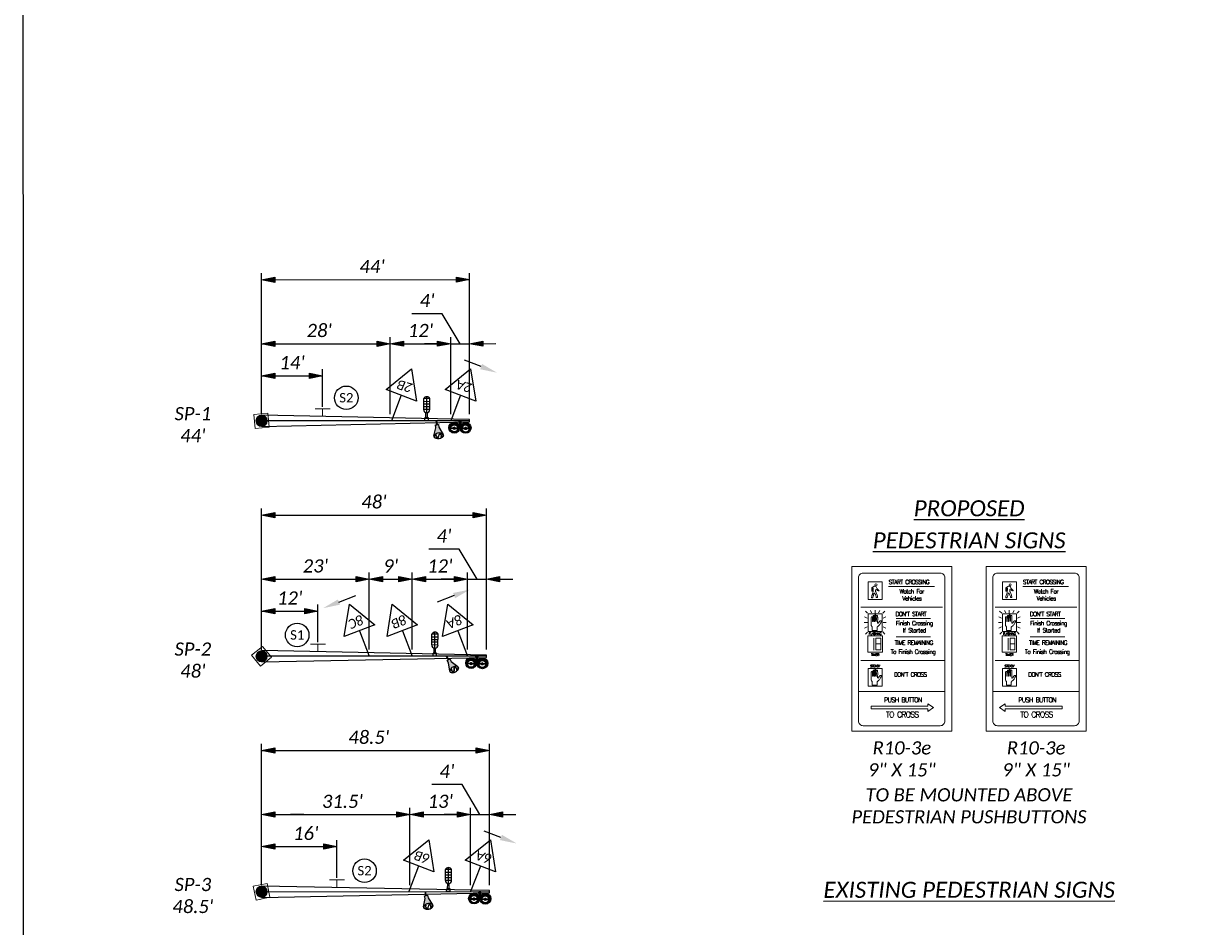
# Model space of a CAD drawing. Header units: feet. Extents: x 2244505 to 2247509, y 596053 to 600122.
# Tile 9 of 16: x 2246968 to 2247216, y 599739 to 599930. Entities that reach past the tile are written whole.
import ezdxf
from ezdxf.enums import TextEntityAlignment as Align

# ---------------------------------------------------------------- set-up
doc = ezdxf.new("R2010")
doc.units = ezdxf.units.FT
doc.header["$MEASUREMENT"] = 0
doc.linetypes.add('OhDOT_USTN1', pattern=[0.055, 0.014, -0.041])
doc.layers.add('SC_Scratch1', color=7, linetype='Continuous', plot=False)
for name, color, linetype in [('SG_P_Foundation', 61, 'Continuous'), ('SG_P_Heads', 2, 'Continuous'), ('SG_P_Mast_Arm', 7, 'Continuous'), ('SG_P_Text', 7, 'Continuous'), ('SG_P_Wiring', 7, 'Continuous'), ('SG_X_Heads', 2, 'Continuous'), ('SG_X_Mast_Arm', 7, 'OhDOT_USTN1'), ('SG_X_Poles', 7, 'Continuous'), ('SH_Data', 7, 'Continuous'), ('SH_Text', 7, 'Continuous'), ('SN_P_Signs', 120, 'Continuous')]:
    doc.layers.add(name, color=color, linetype=linetype)
doc.styles.add('P_Slanted_Normal', font='calibrii.ttf', dxfattribs={"height": 0.14})
doc.styles.add('P_Slanted_Subtitle', font='calibrii.ttf', dxfattribs={"height": 0.17})
doc.styles.add('SIGN', font='SIMPLEX', dxfattribs={"width": 0.8})
doc.styles.add('Slanted-Normal', font='font31.shx', dxfattribs={"height": 0.14})

# ---------------------------------------------------------------- blocks, each defined once
blk = doc.blocks.new('SPOLE')
at = {"layer": 'SG_X_Poles', "color": 7, "linetype": 'Continuous', "lineweight": 0, "flags": 128}
blk.add_lwpolyline([(-0.075, -0.075), (0.075, -0.075), (0.075, 0.075), (-0.075, 0.075), (-0.075, -0.075)], close=True, dxfattribs=at)
at = {"layer": 'SG_X_Poles', "color": 7, "linetype": 'Continuous', "lineweight": 0}
blk.add_circle((0, 0), 0.06, dxfattribs=at)
blk = doc.blocks.new('*U1158', base_point=(2217688.53, 661788.63, 905.24))
at = {"xscale": 20, "yscale": 20, "zscale": 20}
blk.add_blockref('SPOLE', (2217688.53, 661788.63, 905.24), dxfattribs=at)
blk = doc.blocks.new('Dim1')
h = blk.add_hatch(color=4)
h.dxf.hatch_style = 1
h.paths.add_polyline_path([(0, 0), (-1, -0.2), (-1, 0.2)])
at = {"color": 4}
blk.add_lwpolyline([(0, 0), (-1, -0.2), (-1, 0.2), (0, 0)], dxfattribs=at)
blk = doc.blocks.new('CONFIRMLIGHT')
at = {"layer": 'SG_X_Heads', "linetype": 'Continuous'}
for p, q in [((0, 0.025), (0.042, 0.025)), ((0, -0.025), (0, 0.025)), ((0.042, -0.025), (0.042, 0.025)), ((0.042, 0.011), (0.116, 0.011)), ((0.159, -0.044), (0.159, 0.044)), ((0.159, 0.044), (0.314, 0.044)), ((0.197, -0.044), (0.197, 0.044)), ((0.234, -0.044), (0.234, 0.044)), ((0.271, -0.044), (0.271, 0.044)), ((0.314, -0.044), (0.314, 0.044)), ((0, -0.025), (0.042, -0.025)), ((0.042, -0.011), (0.116, -0.011)), ((0.115, 0), (0.341, 0)), ((0.159, -0.044), (0.314, -0.044))]:
    blk.add_line(p, q, dxfattribs=at)
for centre, radius, start, end in [((0.159, 0), 0.0443, 90, 270), ((0.291, 0), 0.0498, 297.0702, 62.9298)]:
    blk.add_arc(centre, radius, start, end, dxfattribs=at)
blk = doc.blocks.new('A$C52E11F21')
at = {"layer": 'SG_X_Heads'}
h = blk.add_hatch(color=256, dxfattribs=at)
h.dxf.hatch_style = 1
h.paths.add_polyline_path([(2.59, 0.13, -0.148077), (1.57, 0.25), (0.37, 0.26), (0.11, 0.36, 0.38471), (0, 0.26), (0, -0.26, 0.46132), (0.12, -0.35), (0.39, -0.25), (1.5, -0.25, -0.160112), (2.59, -0.09)])
h.paths.add_polyline_path([(0.47, 0.05), (2.32, 0.05), (2.32, -0.05), (0.47, -0.05)], flags=16)
h = blk.add_hatch(color=256, dxfattribs=at)
h.dxf.hatch_style = 1
h.paths.add_polyline_path([(4.05, 1.87, 1), (0.52, 1.87, 1)])
h.paths.add_polyline_path([(1.34, 1.85, -1), (3.66, 1.85, -1)], flags=16)
h = blk.add_hatch(color=256, dxfattribs=at)
h.dxf.hatch_style = 1
h.paths.add_polyline_path([(2.83, 1.86), (2.77, 2.02), (2.67, 2.14), (2.6, 2.15), (2.6, 3, 0.043408), (2.4, 3), (2.4, 2.17), (2.33, 2.16), (2.2, 2.02), (2.16, 1.86), (2.2, 1.69), (2.33, 1.56), (2.4, 1.54), (2.4, 0.7, 0.041771), (2.59, 0.7), (2.59, 1.54), (2.67, 1.55), (2.77, 1.69)])
h = blk.add_hatch(color=256, dxfattribs=at)
h.dxf.hatch_style = 1
h.paths.add_polyline_path([(0.52, -1.83, 1), (4.05, -1.83, 1)])
h.paths.add_polyline_path([(3.66, -1.85, -1), (1.34, -1.85, -1)], flags=16)
h = blk.add_hatch(color=256, dxfattribs=at)
h.dxf.hatch_style = 1
h.paths.add_polyline_path([(2.83, -1.84), (2.77, -1.68), (2.67, -1.56), (2.6, -1.55), (2.6, -0.7, 0.043408), (2.4, -0.7), (2.4, -1.53), (2.33, -1.54), (2.2, -1.68), (2.16, -1.84), (2.2, -2.01), (2.33, -2.14), (2.4, -2.16), (2.4, -3, 0.041771), (2.59, -3), (2.59, -2.16), (2.67, -2.15), (2.77, -2.01)])
at = {"layer": 'SG_X_Heads', "flags": 128}
blk.add_lwpolyline([(0.39, -0.25), (0.12, -0.35, -0.46132), (0, -0.26), (0, 0.26, -0.38471), (0.11, 0.36)], format="xyb", dxfattribs=at)
for points in [[(0.11, 0.36), (0.11, 0.36), (0.37, 0.26), (1.57, 0.25)], [(2.4, 3), (2.4, 2.17), (2.33, 2.16), (2.2, 2.02), (2.16, 1.86), (2.2, 1.69), (2.33, 1.56), (2.4, 1.54), (2.4, 0.7)], [(2.67, 1.55), (2.59, 1.54)], [(2.59, 1.54), (2.59, 0.7)], [(2.59, 0.13), (2.59, -0.09)], [(2.6, 3), (2.6, 2.15), (2.67, 2.14), (2.77, 2.02), (2.83, 1.86), (2.77, 1.69), (2.67, 1.55)], [(0.39, -0.25), (1.5, -0.25)], [(2.4, -0.7), (2.4, -1.53), (2.33, -1.54), (2.2, -1.68), (2.16, -1.84), (2.2, -2.01), (2.33, -2.14), (2.4, -2.16), (2.4, -3)], [(2.67, -2.15), (2.59, -2.16)], [(2.59, -2.16), (2.59, -3)], [(2.6, -0.7), (2.6, -1.55), (2.67, -1.56), (2.77, -1.68), (2.83, -1.84), (2.77, -2.01), (2.67, -2.15)]]:
    blk.add_lwpolyline(points, dxfattribs=at)
blk.add_lwpolyline([(0.47, 0.05), (2.32, 0.05), (2.32, -0.05), (0.47, -0.05)], close=True, dxfattribs=at)
at = {"layer": 'SG_X_Heads'}
for centre, radius in [((2.28, 1.87), 1.77), ((2.5, 1.85), 1.16), ((2.28, -1.83), 1.77), ((2.5, -1.85), 1.16)]:
    blk.add_circle(centre, radius, dxfattribs=at)
blk = doc.blocks.new('A$C2BAC44A6')
at = {"layer": 'SG_X_Heads'}
h = blk.add_hatch(color=256, dxfattribs=at)
h.dxf.hatch_style = 1
h.paths.add_polyline_path([(2.31, -1.98, 0.127815), (2.89, -1.94, 0.201337), (3.6, -1.19, 0.195158), (3.64, 1.11, 0.179739), (2.89, 1.94, 0.165642), (2.3, 1.95), (-0.98, 0.62), (-2.19, 0.62), (-2.19, 0.03), (-3.82, 0.03, 1), (-3.77, -0.06), (-2.18, -0.06), (-2.18, -0.66), (-0.98, -0.66)])
h.paths.add_polyline_path([(1.42, -0.03), (1.45, 0.37), (1.61, 1.05), (1.78, 1.35), (1.94, 1.58), (2.33, 1.85, -0.162104), (2.85, 1.84, -0.184087), (3.55, 1.04, -0.192432), (3.5, -1.15, -0.200652), (2.85, -1.84, -0.12413), (2.34, -1.87), (1.94, -1.62), (1.61, -1.07), (1.52, -0.75), (1.45, -0.39)], flags=16)
h.paths.add_polyline_path([(1.42, -0.03), (1.45, -0.39), (1.52, -0.75), (1.61, -1.07), (1.94, -1.62), (2.34, -1.87, 0.12413), (2.85, -1.84, 0.200652), (3.5, -1.15, 0.195317), (3.54, 1.07, 0.178445), (2.85, 1.84, 0.162104), (2.33, 1.85), (1.94, 1.58), (1.78, 1.35), (1.61, 1.05), (1.45, 0.37)], flags=0)
h = blk.add_hatch(color=256, dxfattribs=at)
h.dxf.hatch_style = 1
h.paths.add_polyline_path([(1.87, -0.86), (2.28, -1.12), (2.47, -1.16), (2.72, -1.16), (2.88, -1.13), (2.99, -1.11), (3.05, -1.06), (3.08, -1.03), (3.11, -0.99), (3.18, -0.94), (3.25, -0.76), (3.25, -0.69), (3.28, -0.59), (3.29, -0.48), (3.25, -0.34), (3.21, -0.25), (2.16, 0.32), (2.01, 0.44), (1.98, 0.56), (1.99, 0.64), (2.02, 0.76), (2.13, 0.88), (2.32, 1.01), (2.54, 1.04), (2.7, 1.04), (3.06, 0.97), (3.12, 0.86), (3.2, 0.91), (3.14, 1.02), (3.05, 1.07), (2.71, 1.14), (2.53, 1.13), (2.28, 1.1), (2.07, 0.96), (1.93, 0.81), (1.89, 0.65), (1.89, 0.55), (1.93, 0.39), (2.11, 0.24), (3.13, -0.32), (3.16, -0.38), (3.19, -0.49), (3.19, -0.57), (3.16, -0.67), (3.15, -0.74), (3.1, -0.88), (3.04, -0.92), (2.96, -1.02), (2.86, -1.04), (2.71, -1.06), (2.48, -1.06), (2.31, -1.03), (1.92, -0.78)])
blk.add_line((2.33, 1.85), (2.33, 1.85), dxfattribs=at)
at = {"layer": 'SG_X_Heads', "flags": 128}
blk.add_lwpolyline([(-2.19, 0.62), (-0.98, 0.62), (2.3, 1.95, -0.165642), (2.89, 1.94, -0.179739), (3.64, 1.11, -0.195158), (3.6, -1.19, -0.201337), (2.89, -1.94, -0.127815), (2.31, -1.98), (-0.98, -0.66), (-2.18, -0.66), (-2.18, -0.06), (-3.82, -0.06, -0.639712), (-3.82, 0.03), (-2.19, 0.03), (-2.19, 0.62)], format="xyb", dxfattribs=at)
blk.add_lwpolyline([(2.85, -1.84, 0.200652), (3.5, -1.15, 0.195317), (3.54, 1.07, 0.178445), (2.85, 1.84, 0.162104), (2.33, 1.85), (1.94, 1.58), (1.78, 1.35), (1.61, 1.05), (1.45, 0.37), (1.42, -0.03), (1.45, -0.39), (1.52, -0.75), (1.61, -1.07), (1.94, -1.62), (2.34, -1.87, 0.12413)], format="xyb", close=True, dxfattribs=at)
blk.add_lwpolyline([(1.87, -0.86), (2.28, -1.12), (2.47, -1.16), (2.72, -1.16), (2.88, -1.13), (2.99, -1.11), (3.05, -1.06), (3.08, -1.03), (3.11, -0.99), (3.18, -0.94), (3.25, -0.76), (3.25, -0.69), (3.28, -0.59), (3.29, -0.48), (3.25, -0.34), (3.21, -0.25), (2.16, 0.32), (2.01, 0.44), (1.98, 0.56), (1.99, 0.64), (2.02, 0.76), (2.13, 0.88), (2.32, 1.01), (2.54, 1.04), (2.7, 1.04), (3.01, 0.98), (3.07, 0.95), (3.12, 0.86), (3.2, 0.91), (3.14, 1.02), (3.05, 1.07), (2.71, 1.14), (2.53, 1.13), (2.28, 1.1), (2.07, 0.96), (1.93, 0.81), (1.89, 0.65), (1.89, 0.55), (1.93, 0.39), (2.11, 0.24), (3.13, -0.32), (3.16, -0.38), (3.19, -0.49), (3.19, -0.57), (3.16, -0.67), (3.15, -0.74), (3.1, -0.88), (3.04, -0.92), (3, -0.97), (2.98, -0.99), (2.94, -1.02), (2.86, -1.04), (2.71, -1.06), (2.48, -1.06), (2.31, -1.03), (1.92, -0.78)], close=True, dxfattribs=at)

msp = doc.modelspace()

# ---------------------------------------------------------------- hatches: boundary and pattern name
at = {"layer": 'SG_P_Foundation'}
h = msp.add_hatch(color=256, dxfattribs=at)
h.dxf.hatch_style = 1
h.paths.add_polyline_path([(2247018.665, 599844.837, 1), (2247019.504, 599847.086, 1)])
h = msp.add_hatch(color=256, dxfattribs=at)
h.dxf.hatch_style = 1
h.paths.add_polyline_path([(2247020.284, 599795.971, 1), (2247017.884, 599795.952, 1)])
h = msp.add_hatch(color=256, dxfattribs=at)
h.dxf.hatch_style = 1
h.paths.add_polyline_path([(2247019.504, 599747.086, 1), (2247018.665, 599744.837, 1)])

# ---------------------------------------------------------------- linework, layer by layer
at = {"layer": 'SC_Scratch1'}
for p, q in [((2247063.268, 599845.975), (2247019.084, 599845.962)), ((2247066.847, 599795.976), (2247019.084, 599795.962)), ((2247019.084, 599745.962), (2247067.471, 599745.976))]:
    msp.add_line(p, q, dxfattribs=at)
msp.add_lwpolyline([(2246968.498, 600006.553), (2247508.979, 600006.719), (2247509.183, 599332.175), (2246968.702, 599332.009)], close=True, dxfattribs=at)
at = {"layer": 'SG_P_Heads'}
for p, q in [((2247065.708, 599857.482), (2247062.145, 599858.849)), ((2247048.761, 599851.395), (2247046.688, 599845.97)), ((2247061.341, 599851.399), (2247059.268, 599845.974)), ((2247035.521, 599807.475), (2247039.086, 599808.839)), ((2247059.963, 599808.846), (2247056.398, 599807.481)), ((2247039.894, 599801.393), (2247041.969, 599795.969)), ((2247048.994, 599801.396), (2247051.07, 599795.971)), ((2247060.771, 599801.399), (2247062.847, 599795.975)), ((2247069.912, 599757.483), (2247066.348, 599758.85)), ((2247052.429, 599751.396), (2247050.356, 599745.971)), ((2247065.544, 599751.4), (2247063.471, 599745.975))]:
    msp.add_line(p, q, dxfattribs=at)
for points in [[(2247050.903, 599857), (2247051.997, 599850.159), (2247045.525, 599852.632)], [(2247063.483, 599857.004), (2247064.577, 599850.163), (2247058.105, 599852.636)], [(2247037.749, 599806.997), (2247043.129, 599802.631), (2247036.658, 599800.155)], [(2247046.85, 599806.999), (2247052.229, 599802.634), (2247045.759, 599800.158)], [(2247058.627, 599807.003), (2247064.006, 599802.637), (2247057.536, 599800.161)], [(2247054.571, 599757.001), (2247055.665, 599750.16), (2247049.193, 599752.633)], [(2247067.686, 599757.005), (2247068.78, 599750.164), (2247062.309, 599752.637)]]:
    msp.add_lwpolyline(points, close=True, dxfattribs=at)
for points in [[(2247065.923, 599858.042), (2247065.494, 599856.922), (2247069.07, 599856.193)], [(2247059.748, 599809.406), (2247060.177, 599808.285), (2247063.325, 599810.133)], [(2247035.736, 599806.915), (2247035.307, 599808.035), (2247032.159, 599806.188)], [(2247070.127, 599758.043), (2247069.697, 599756.923), (2247073.273, 599756.194)]]:
    msp.add_solid(points, dxfattribs=at)
at = {"layer": 'SG_P_Mast_Arm'}
for points in [[(2247019.176, 599844.766), (2247063.268, 599845.725), (2247063.268, 599846.225), (2247019.175, 599847.166)], [(2247019.176, 599794.766), (2247066.847, 599795.726), (2247066.847, 599796.226), (2247019.175, 599797.166)], [(2247019.176, 599744.766), (2247067.471, 599745.726), (2247067.471, 599746.226), (2247019.175, 599747.166)]]:
    msp.add_lwpolyline(points, dxfattribs=at)
at = {"layer": 'SG_P_Wiring', "color": 95, "linetype": 'Continuous'}
for p, q in [((2247019.084, 599847.362), (2247019.074, 599877.341)), ((2247021.875, 599875.941), (2247063.259, 599875.954)), ((2247063.268, 599847.38), (2247063.259, 599877.359)), ((2247057.469, 599868.711), (2247051.024, 599868.709)), ((2247061.264, 599862.354), (2247057.469, 599868.711)), ((2247019.084, 599847.362), (2247019.079, 599863.736)), ((2247046.42, 599847.375), (2247046.415, 599863.75)), ((2247046.42, 599847.375), (2247046.415, 599863.75)), ((2247059.268, 599847.379), (2247059.263, 599863.754)), ((2247059.268, 599847.379), (2247059.263, 599863.754)), ((2247063.268, 599847.38), (2247063.263, 599863.755)), ((2247019.053, 599862.341), (2247043.616, 599862.349)), ((2247049.216, 599862.351), (2247056.464, 599862.353)), ((2247056.464, 599862.353), (2247053.664, 599862.352)), ((2247059.264, 599862.354), (2247063.264, 599862.355)), ((2247059.264, 599862.354), (2247063.264, 599862.355)), ((2247066.064, 599862.356), (2247068.864, 599862.357)), ((2247032.061, 599848.918), (2247032.059, 599856.938)), ((2247019.085, 599855.535), (2247032.064, 599855.539)), ((2247019.084, 599797.362), (2247019.074, 599827.341)), ((2247066.846, 599797.376), (2247066.837, 599827.355)), ((2247021.875, 599825.941), (2247064.038, 599825.954)), ((2247061.047, 599818.707), (2247054.602, 599818.705)), ((2247064.842, 599812.35), (2247061.047, 599818.707)), ((2247019.084, 599797.362), (2247019.079, 599813.736)), ((2247021.879, 599812.337), (2247039.164, 599812.342)), ((2247041.969, 599797.369), (2247041.964, 599813.743)), ((2247041.969, 599797.369), (2247041.964, 599813.743)), ((2247044.764, 599812.344), (2247048.265, 599812.345)), ((2247051.069, 599797.371), (2247051.064, 599813.746)), ((2247051.069, 599797.371), (2247051.064, 599813.746)), ((2247053.865, 599812.347), (2247060.042, 599812.349)), ((2247060.042, 599812.349), (2247057.242, 599812.348)), ((2247062.846, 599797.375), (2247062.841, 599813.75)), ((2247062.846, 599797.375), (2247062.841, 599813.75)), ((2247062.842, 599812.35), (2247066.842, 599812.351)), ((2247062.842, 599812.35), (2247066.842, 599812.351)), ((2247066.846, 599797.376), (2247066.841, 599813.751)), ((2247069.642, 599812.352), (2247072.442, 599812.353)), ((2247031.06, 599798.958), (2247031.058, 599806.938)), ((2247019.085, 599805.535), (2247031.064, 599805.538)), ((2247019.084, 599747.362), (2247019.074, 599777.341)), ((2247067.471, 599747.382), (2247067.462, 599777.361)), ((2247019.049, 599775.946), (2247064.663, 599775.96)), ((2247061.672, 599768.712), (2247055.227, 599768.71)), ((2247065.467, 599762.356), (2247061.672, 599768.712)), ((2247019.084, 599747.362), (2247019.079, 599763.736)), ((2247021.879, 599762.337), (2247050.645, 599762.346)), ((2247028.056, 599762.339), (2247025.256, 599762.338)), ((2247050.598, 599747.371), (2247050.593, 599763.746)), ((2247053.419, 599762.352), (2247060.667, 599762.354)), ((2247060.667, 599762.354), (2247057.867, 599762.353)), ((2247063.471, 599747.375), (2247063.466, 599763.75)), ((2247063.467, 599762.355), (2247067.467, 599762.356)), ((2247063.467, 599762.355), (2247067.467, 599762.356)), ((2247067.471, 599747.382), (2247067.466, 599763.756)), ((2247070.267, 599762.357), (2247073.067, 599762.358)), ((2247035.084, 599748.883), (2247035.082, 599756.939)), ((2247021.881, 599755.535), (2247035.082, 599755.539))]:
    msp.add_line(p, q, dxfattribs=at)
at = {"layer": 'SH_Data'}
for centre in [(2247037.084, 599850.863), (2247026.654, 599800.486), (2247040.955, 599750.41)]:
    msp.add_circle(centre, 2.5, dxfattribs=at)
at = {"layer": 'SN_P_Signs', "color": 120, "linetype": 'Continuous', "lineweight": 13}
for p, q in [((2247033.661, 599848.492), (2247030.461, 599848.491)), ((2247032.061, 599848.491), (2247032.061, 599846.891)), ((2247032.66, 599798.532), (2247029.46, 599798.531)), ((2247031.06, 599798.532), (2247031.06, 599796.932)), ((2247036.684, 599748.457), (2247033.484, 599748.456)), ((2247035.084, 599748.457), (2247035.084, 599746.857))]:
    msp.add_line(p, q, dxfattribs=at)
at = {"layer": 'SN_P_Signs', "lineweight": 13}
for points in [[(2247144.414, 599815.031), (2247165.671, 599815.031), (2247165.671, 599780.032), (2247144.414, 599780.032)], [(2247172.92, 599815.031), (2247194.177, 599815.031), (2247194.177, 599780.032), (2247172.92, 599780.032)], [(2247147.885, 599811.765), (2247150.867, 599811.765), (2247150.867, 599808.004), (2247147.885, 599808.004)], [(2247176.391, 599811.765), (2247179.373, 599811.765), (2247179.373, 599808.004), (2247176.391, 599808.004)], [(2247147.877, 599804.988), (2247150.866, 599804.988), (2247150.866, 599801.249), (2247147.877, 599801.249)], [(2247176.383, 599804.988), (2247179.372, 599804.988), (2247179.372, 599801.249), (2247176.383, 599801.249)], [(2247147.843, 599800.289), (2247150.898, 599800.289), (2247150.898, 599796.821), (2247147.843, 599796.821)], [(2247176.349, 599800.289), (2247179.404, 599800.289), (2247179.404, 599796.821), (2247176.349, 599796.821)], [(2247147.877, 599793.354), (2247150.866, 599793.354), (2247150.866, 599789.616), (2247147.877, 599789.616)], [(2247176.383, 599793.354), (2247179.372, 599793.354), (2247179.372, 599789.616), (2247176.383, 599789.616)]]:
    msp.add_lwpolyline(points, close=True, dxfattribs=at)
for points in [[(2247146.834, 599813.64), (2247163.189, 599813.64, -0.4142136), (2247164.189, 599812.64), (2247164.189, 599782.22, -0.4142136), (2247163.189, 599781.22), (2247146.834, 599781.22, -0.4142136), (2247145.834, 599782.22), (2247145.834, 599812.64, -0.4142136)], [(2247175.34, 599813.64), (2247191.695, 599813.64, -0.4142136), (2247192.695, 599812.64), (2247192.695, 599782.22, -0.4142136), (2247191.695, 599781.22), (2247175.34, 599781.22, -0.4142136), (2247174.34, 599782.22), (2247174.34, 599812.64, -0.4142136)]]:
    msp.add_lwpolyline(points, format="xyb", close=True, dxfattribs=at)
for points in [[(2247149.447, 599810.85), (2247149.187, 599810.85), (2247148.635, 599810.479), (2247148.635, 599809.809), (2247148.783, 599809.809), (2247148.783, 599810.281), (2247148.848, 599810.4), (2247148.96, 599810.4), (2247148.945, 599810.079), (2247148.917, 599809.751), (2247148.873, 599809.414), (2247148.844, 599809.321), (2247148.822, 599809.202), (2247148.79, 599809.097), (2247148.696, 599808.884), (2247148.635, 599808.654), (2247148.617, 599808.549), (2247148.624, 599808.441), (2247148.7, 599808.376), (2247148.775, 599808.351), (2247148.869, 599808.409), (2247148.905, 599808.538), (2247148.949, 599808.683), (2247149.014, 599808.902), (2247149.053, 599809.047), (2247149.107, 599809.202), (2247149.143, 599809.306), (2247149.179, 599809.375), (2247149.28, 599809.367), (2247149.338, 599809.306), (2247149.378, 599809.187), (2247149.421, 599809.054), (2247149.508, 599808.834), (2247149.572, 599808.643), (2247149.609, 599808.517), (2247149.641, 599808.419), (2247149.836, 599808.419), (2247149.883, 599808.474), (2247149.897, 599808.61), (2247149.846, 599808.773), (2247149.803, 599808.957), (2247149.735, 599809.151), (2247149.691, 599809.303), (2247149.616, 599809.497), (2247149.526, 599809.631), (2247149.464, 599809.739), (2247149.457, 599809.959), (2247149.479, 599810.103), (2247149.565, 599810.125), (2247149.695, 599810.064), (2247149.883, 599809.952), (2247150.016, 599809.848), (2247150.128, 599809.848), (2247150.189, 599809.887), (2247150.164, 599809.999), (2247149.995, 599810.107), (2247149.803, 599810.258), (2247149.699, 599810.442), (2247149.677, 599810.568), (2247149.594, 599810.738), (2247149.493, 599810.839), (2247149.447, 599810.85)], [(2247152.236, 599810.758), (2247161.941, 599810.758)], [(2247177.953, 599810.85), (2247177.693, 599810.85), (2247177.141, 599810.479), (2247177.141, 599809.809), (2247177.289, 599809.809), (2247177.289, 599810.281), (2247177.354, 599810.4), (2247177.466, 599810.4), (2247177.451, 599810.079), (2247177.423, 599809.751), (2247177.379, 599809.414), (2247177.35, 599809.321), (2247177.329, 599809.202), (2247177.296, 599809.097), (2247177.202, 599808.884), (2247177.141, 599808.654), (2247177.123, 599808.549), (2247177.13, 599808.441), (2247177.206, 599808.376), (2247177.282, 599808.351), (2247177.375, 599808.409), (2247177.411, 599808.538), (2247177.455, 599808.683), (2247177.52, 599808.902), (2247177.559, 599809.047), (2247177.613, 599809.202), (2247177.649, 599809.306), (2247177.685, 599809.375), (2247177.786, 599809.367), (2247177.844, 599809.306), (2247177.884, 599809.187), (2247177.927, 599809.054), (2247178.014, 599808.834), (2247178.079, 599808.643), (2247178.115, 599808.517), (2247178.147, 599808.419), (2247178.342, 599808.419), (2247178.389, 599808.474), (2247178.403, 599808.61), (2247178.353, 599808.773), (2247178.309, 599808.957), (2247178.241, 599809.151), (2247178.198, 599809.303), (2247178.122, 599809.497), (2247178.032, 599809.631), (2247177.97, 599809.739), (2247177.963, 599809.959), (2247177.985, 599810.103), (2247178.071, 599810.125), (2247178.201, 599810.064), (2247178.389, 599809.952), (2247178.522, 599809.848), (2247178.634, 599809.848), (2247178.695, 599809.887), (2247178.67, 599809.999), (2247178.501, 599810.107), (2247178.31, 599810.258), (2247178.205, 599810.442), (2247178.183, 599810.568), (2247178.1, 599810.738), (2247177.999, 599810.839), (2247177.953, 599810.85)], [(2247180.742, 599810.758), (2247190.447, 599810.758)], [(2247146.34, 599806.427), (2247163.689, 599806.427)], [(2247174.846, 599806.427), (2247192.195, 599806.427)], [(2247147.125, 599804.366), (2247147.661, 599804.052)], [(2247147.302, 599805.56), (2247147.735, 599805.128)], [(2247148.364, 599805.704), (2247148.631, 599805.192)], [(2247148.77, 599801.436), (2247148.769, 599802.154), (2247148.74, 599802.24), (2247148.658, 599802.317), (2247148.578, 599802.407), (2247148.536, 599802.495), (2247148.533, 599802.613), (2247148.533, 599804.222), (2247148.561, 599804.307), (2247148.581, 599804.327), (2247148.606, 599804.347), (2247148.64, 599804.354), (2247148.684, 599804.354), (2247148.728, 599804.351), (2247148.761, 599804.349), (2247148.791, 599804.337), (2247148.818, 599804.308), (2247148.829, 599803.36), (2247148.875, 599803.354), (2247148.923, 599803.359), (2247148.933, 599804.559), (2247148.949, 599804.593), (2247148.995, 599804.619), (2247149.027, 599804.644), (2247149.11, 599804.64), (2247149.159, 599804.628), (2247149.17, 599804.612), (2247149.17, 599803.344), (2247149.279, 599803.344), (2247149.286, 599804.675), (2247149.298, 599804.71), (2247149.312, 599804.74), (2247149.349, 599804.773), (2247149.379, 599804.789), (2247149.41, 599804.791), (2247149.442, 599804.789), (2247149.458, 599804.782), (2247149.491, 599804.754), (2247149.51, 599804.721), (2247149.524, 599804.687), (2247149.533, 599804.605), (2247149.533, 599803.394), (2247149.612, 599803.403), (2247149.624, 599803.473), (2247149.621, 599803.593), (2247149.626, 599803.765), (2247149.622, 599804.524), (2247149.629, 599804.552), (2247149.643, 599804.588), (2247149.69, 599804.618), (2247149.735, 599804.623), (2247149.798, 599804.623), (2247149.829, 599804.613), (2247149.871, 599804.585), (2247149.887, 599804.529), (2247149.894, 599804.463), (2247149.904, 599804.398), (2247149.904, 599804.28), (2247149.908, 599804.182), (2247149.908, 599804.071), (2247149.908, 599803.994), (2247149.899, 599803.141), (2247149.903, 599803.039), (2247149.922, 599802.986), (2247149.948, 599802.979), (2247150.001, 599802.986), (2247150.065, 599803.02), (2247150.073, 599803.035), (2247150.137, 599803.122), (2247150.182, 599803.213), (2247150.284, 599803.36), (2247150.372, 599803.46), (2247150.439, 599803.507), (2247150.519, 599803.507), (2247150.602, 599803.504), (2247150.666, 599803.485), (2247150.711, 599803.432), (2247150.704, 599803.371), (2247150.655, 599803.3), (2247150.605, 599803.171), (2247150.549, 599803.081), (2247150.5, 599803.013), (2247150.424, 599802.85), (2247150.367, 599802.745), (2247150.269, 599802.62), (2247150.145, 599802.492), (2247150.096, 599802.461), (2247149.922, 599802.315), (2247149.819, 599802.205), (2247149.764, 599802.12), (2247149.764, 599801.434), (2247148.77, 599801.436)], [(2247149.356, 599805.731), (2247149.356, 599805.096)], [(2247150.081, 599805.176), (2247150.348, 599805.704)], [(2247151.011, 599805.144), (2247151.416, 599805.544)], [(2247151.102, 599804.066), (2247151.635, 599804.332)], [(2247153.818, 599803.979), (2247161.112, 599803.979)], [(2247175.631, 599804.366), (2247176.167, 599804.052)], [(2247175.809, 599805.56), (2247176.241, 599805.128)], [(2247176.87, 599805.704), (2247177.137, 599805.192)], [(2247177.276, 599801.436), (2247177.275, 599802.154), (2247177.246, 599802.24), (2247177.165, 599802.317), (2247177.084, 599802.407), (2247177.042, 599802.495), (2247177.039, 599802.613), (2247177.039, 599804.222), (2247177.067, 599804.307), (2247177.087, 599804.327), (2247177.112, 599804.347), (2247177.146, 599804.354), (2247177.19, 599804.354), (2247177.234, 599804.351), (2247177.267, 599804.349), (2247177.297, 599804.337), (2247177.324, 599804.308), (2247177.335, 599803.36), (2247177.381, 599803.354), (2247177.429, 599803.359), (2247177.439, 599804.559), (2247177.455, 599804.593), (2247177.501, 599804.619), (2247177.533, 599804.644), (2247177.616, 599804.64), (2247177.665, 599804.628), (2247177.677, 599804.612), (2247177.677, 599803.344), (2247177.785, 599803.344), (2247177.793, 599804.675), (2247177.804, 599804.71), (2247177.818, 599804.74), (2247177.855, 599804.773), (2247177.885, 599804.789), (2247177.916, 599804.791), (2247177.948, 599804.789), (2247177.965, 599804.782), (2247177.997, 599804.754), (2247178.016, 599804.721), (2247178.03, 599804.687), (2247178.039, 599804.605), (2247178.039, 599803.394), (2247178.118, 599803.403), (2247178.13, 599803.473), (2247178.128, 599803.593), (2247178.132, 599803.765), (2247178.128, 599804.524), (2247178.135, 599804.552), (2247178.149, 599804.588), (2247178.196, 599804.618), (2247178.241, 599804.623), (2247178.304, 599804.623), (2247178.335, 599804.613), (2247178.377, 599804.585), (2247178.393, 599804.529), (2247178.4, 599804.463), (2247178.41, 599804.398), (2247178.41, 599804.28), (2247178.414, 599804.182), (2247178.414, 599804.071), (2247178.414, 599803.994), (2247178.405, 599803.141), (2247178.409, 599803.039), (2247178.428, 599802.986), (2247178.454, 599802.979), (2247178.507, 599802.986), (2247178.571, 599803.02), (2247178.579, 599803.035), (2247178.643, 599803.122), (2247178.688, 599803.213), (2247178.79, 599803.36), (2247178.879, 599803.46), (2247178.945, 599803.507), (2247179.025, 599803.507), (2247179.108, 599803.504), (2247179.172, 599803.485), (2247179.217, 599803.432), (2247179.21, 599803.371), (2247179.161, 599803.3), (2247179.112, 599803.171), (2247179.055, 599803.081), (2247179.006, 599803.013), (2247178.93, 599802.85), (2247178.874, 599802.745), (2247178.775, 599802.62), (2247178.651, 599802.492), (2247178.602, 599802.461), (2247178.428, 599802.315), (2247178.325, 599802.205), (2247178.27, 599802.12), (2247178.27, 599801.434), (2247177.276, 599801.436)], [(2247177.862, 599805.731), (2247177.862, 599805.096)], [(2247178.587, 599805.176), (2247178.854, 599805.704)], [(2247179.517, 599805.144), (2247179.922, 599805.544)], [(2247179.608, 599804.066), (2247180.141, 599804.332)], [(2247182.324, 599803.979), (2247189.618, 599803.979)], [(2247147.713, 599803.163), (2247147.045, 599803.163)], [(2247147.662, 599802.188), (2247147.125, 599801.909)], [(2247151.054, 599803.159), (2247151.699, 599803.159)], [(2247151.086, 599802.187), (2247151.636, 599801.905)], [(2247176.219, 599803.163), (2247175.551, 599803.163)], [(2247176.168, 599802.188), (2247175.631, 599801.909)], [(2247179.56, 599803.159), (2247180.206, 599803.159)], [(2247179.592, 599802.187), (2247180.142, 599801.905)], [(2247147.769, 599801.114), (2247147.324, 599800.669)], [(2247149.091, 599799.832), (2247149.091, 599797.293)], [(2247149.527, 599799.824), (2247150.554, 599799.824), (2247150.554, 599797.34), (2247149.526, 599797.34), (2247149.526, 599799.824), (2247149.527, 599799.824)], [(2247150.99, 599801.12), (2247151.449, 599800.656)], [(2247176.275, 599801.114), (2247175.83, 599800.669)], [(2247177.597, 599799.832), (2247177.597, 599797.293)], [(2247178.033, 599799.824), (2247179.06, 599799.824), (2247179.06, 599797.34), (2247178.032, 599797.34), (2247178.032, 599799.824), (2247178.033, 599799.824)], [(2247179.496, 599801.12), (2247179.955, 599800.656)], [(2247146.329, 599795.091), (2247164.04, 599795.091)], [(2247174.835, 599795.091), (2247192.546, 599795.091)], [(2247148.77, 599789.802), (2247148.769, 599790.52), (2247148.74, 599790.606), (2247148.659, 599790.683), (2247148.578, 599790.774), (2247148.536, 599790.861), (2247148.533, 599790.979), (2247148.533, 599792.588), (2247148.561, 599792.673), (2247148.581, 599792.693), (2247148.606, 599792.713), (2247148.64, 599792.72), (2247148.684, 599792.72), (2247148.728, 599792.717), (2247148.761, 599792.716), (2247148.791, 599792.703), (2247148.818, 599792.675), (2247148.829, 599791.727), (2247148.875, 599791.72), (2247148.923, 599791.725), (2247148.933, 599792.925), (2247148.949, 599792.96), (2247148.995, 599792.985), (2247149.027, 599793.01), (2247149.11, 599793.006), (2247149.159, 599792.994), (2247149.171, 599792.978), (2247149.171, 599791.71), (2247149.279, 599791.71), (2247149.287, 599793.041), (2247149.298, 599793.076), (2247149.312, 599793.106), (2247149.349, 599793.139), (2247149.379, 599793.155), (2247149.41, 599793.157), (2247149.442, 599793.155), (2247149.459, 599793.148), (2247149.491, 599793.12), (2247149.51, 599793.088), (2247149.524, 599793.053), (2247149.533, 599792.971), (2247149.533, 599791.76), (2247149.612, 599791.769), (2247149.624, 599791.839), (2247149.622, 599791.96), (2247149.626, 599792.132), (2247149.622, 599792.89), (2247149.629, 599792.919), (2247149.643, 599792.954), (2247149.69, 599792.984), (2247149.735, 599792.989), (2247149.798, 599792.989), (2247149.829, 599792.98), (2247149.871, 599792.951), (2247149.887, 599792.895), (2247149.894, 599792.829), (2247149.904, 599792.764), (2247149.904, 599792.646), (2247149.908, 599792.548), (2247149.908, 599792.437), (2247149.908, 599792.36), (2247149.899, 599791.507), (2247149.903, 599791.405), (2247149.922, 599791.352), (2247149.948, 599791.345), (2247150.001, 599791.352), (2247150.065, 599791.386), (2247150.073, 599791.402), (2247150.137, 599791.488), (2247150.182, 599791.579), (2247150.284, 599791.726), (2247150.373, 599791.827), (2247150.439, 599791.874), (2247150.519, 599791.874), (2247150.602, 599791.87), (2247150.666, 599791.851), (2247150.711, 599791.798), (2247150.704, 599791.738), (2247150.655, 599791.666), (2247150.606, 599791.537), (2247150.549, 599791.447), (2247150.5, 599791.379), (2247150.424, 599791.216), (2247150.368, 599791.111), (2247150.269, 599790.986), (2247150.145, 599790.858), (2247150.096, 599790.828), (2247149.922, 599790.681), (2247149.819, 599790.571), (2247149.764, 599790.486), (2247149.764, 599789.8), (2247148.77, 599789.802)], [(2247177.277, 599789.802), (2247177.275, 599790.52), (2247177.246, 599790.606), (2247177.165, 599790.683), (2247177.084, 599790.774), (2247177.042, 599790.861), (2247177.039, 599790.979), (2247177.039, 599792.588), (2247177.067, 599792.673), (2247177.087, 599792.693), (2247177.112, 599792.713), (2247177.146, 599792.72), (2247177.19, 599792.72), (2247177.234, 599792.717), (2247177.268, 599792.716), (2247177.297, 599792.703), (2247177.324, 599792.675), (2247177.336, 599791.727), (2247177.381, 599791.72), (2247177.429, 599791.725), (2247177.439, 599792.925), (2247177.455, 599792.96), (2247177.501, 599792.985), (2247177.533, 599793.01), (2247177.617, 599793.006), (2247177.665, 599792.994), (2247177.677, 599792.978), (2247177.677, 599791.71), (2247177.785, 599791.71), (2247177.793, 599793.041), (2247177.804, 599793.076), (2247177.818, 599793.106), (2247177.855, 599793.139), (2247177.886, 599793.155), (2247177.916, 599793.157), (2247177.948, 599793.155), (2247177.965, 599793.148), (2247177.997, 599793.12), (2247178.016, 599793.088), (2247178.03, 599793.053), (2247178.039, 599792.971), (2247178.039, 599791.76), (2247178.118, 599791.769), (2247178.13, 599791.839), (2247178.128, 599791.96), (2247178.132, 599792.132), (2247178.128, 599792.89), (2247178.135, 599792.919), (2247178.149, 599792.954), (2247178.196, 599792.984), (2247178.241, 599792.989), (2247178.304, 599792.989), (2247178.335, 599792.98), (2247178.377, 599792.951), (2247178.393, 599792.895), (2247178.4, 599792.829), (2247178.41, 599792.764), (2247178.41, 599792.646), (2247178.415, 599792.548), (2247178.415, 599792.437), (2247178.415, 599792.36), (2247178.405, 599791.507), (2247178.409, 599791.405), (2247178.428, 599791.352), (2247178.454, 599791.345), (2247178.507, 599791.352), (2247178.571, 599791.386), (2247178.579, 599791.402), (2247178.643, 599791.488), (2247178.689, 599791.579), (2247178.791, 599791.726), (2247178.879, 599791.827), (2247178.945, 599791.874), (2247179.025, 599791.874), (2247179.108, 599791.87), (2247179.172, 599791.851), (2247179.217, 599791.798), (2247179.21, 599791.738), (2247179.161, 599791.666), (2247179.112, 599791.537), (2247179.055, 599791.447), (2247179.006, 599791.379), (2247178.93, 599791.216), (2247178.874, 599791.111), (2247178.775, 599790.986), (2247178.651, 599790.858), (2247178.602, 599790.828), (2247178.428, 599790.681), (2247178.325, 599790.571), (2247178.27, 599790.486), (2247178.27, 599789.8), (2247177.277, 599789.802)], [(2247145.794, 599788.452), (2247164.217, 599788.452)], [(2247174.301, 599788.452), (2247192.723, 599788.452)], [(2247148.49, 599785.375), (2247160.572, 599785.375), (2247160.572, 599785.85), (2247161.777, 599785.061), (2247160.567, 599784.267), (2247160.567, 599784.771), (2247148.516, 599784.771), (2247148.516, 599785.375)], [(2247189.079, 599785.375), (2247176.997, 599785.375), (2247176.997, 599785.85), (2247175.792, 599785.061), (2247177.002, 599784.267), (2247177.002, 599784.771), (2247189.054, 599784.771), (2247189.054, 599785.375)]]:
    msp.add_lwpolyline(points, dxfattribs=at)
for points, elevation in [([(2247153.799, 599800.072), (2247161.123, 599800.072)], 0.1), ([(2247182.305, 599800.072), (2247189.629, 599800.072)], 0.1), ([(2247149.526, 599798.582), (2247150.55, 599798.582)], 0.2), ([(2247178.032, 599798.582), (2247179.056, 599798.582)], 0.2)]:
    msp.add_lwpolyline(points, dxfattribs=dict(at, elevation=elevation))
for centre in [(2247149.532, 599811.133), (2247178.038, 599811.133)]:
    msp.add_circle(centre, 0.238, dxfattribs=at)

# ---------------------------------------------------------------- block references
at = {"layer": 'SG_P_Foundation', "color": 1}
for p, rotation in [((2247019.084, 599845.962), 275.6600742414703), ((2247019.084, 599795.962), 39.07255690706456), ((2247019.084, 599745.962), 191.6185238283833)]:
    msp.add_blockref('*U1158', p, dxfattribs=dict(at, rotation=rotation))
at = {"layer": 'SG_P_Wiring', "color": 95, "xscale": 2.8, "yscale": 2.8, "zscale": 2.8}
for p, rotation in [((2247019.075, 599875.941), 180.0175583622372), ((2247063.259, 599875.954), 0.01755836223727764), ((2247019.079, 599862.336), 180.0175583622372), ((2247046.416, 599862.35), 0.01755836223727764), ((2247046.416, 599862.35), 180.0175583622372), ((2247059.264, 599862.354), 0.01755836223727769), ((2247059.264, 599862.354), 0.01755836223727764), ((2247063.264, 599862.355), 180.0175583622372), ((2247019.081, 599855.534), 180.0175583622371), ((2247032.059, 599855.539), 0.01755836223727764), ((2247032.059, 599855.539), 0.01755836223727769), ((2247019.075, 599825.941), 180.0175583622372), ((2247066.838, 599825.955), 0.01755836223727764), ((2247019.079, 599812.336), 180.0175583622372), ((2247041.964, 599812.343), 0.01755836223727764), ((2247041.964, 599812.343), 180.0175583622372), ((2247051.065, 599812.346), 0.01755836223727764), ((2247051.065, 599812.346), 180.0175583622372), ((2247062.842, 599812.35), 0.01755836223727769), ((2247062.842, 599812.35), 0.01755836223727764), ((2247066.842, 599812.351), 180.0175583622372), ((2247019.081, 599805.534), 180.0175583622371), ((2247031.058, 599805.539), 0.01755836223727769), ((2247019.075, 599775.941), 180.0175583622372), ((2247067.463, 599775.961), 0.01755836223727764), ((2247019.081, 599762.337), 180.0175583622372), ((2247050.619, 599762.351), 0.01755836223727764), ((2247050.619, 599762.351), 180.0175583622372), ((2247063.467, 599762.355), 0.01755836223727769), ((2247063.467, 599762.355), 0.01755836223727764), ((2247067.467, 599762.356), 180.0175583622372), ((2247019.081, 599755.534), 180.0175583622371), ((2247035.082, 599755.539), 0.01755836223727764), ((2247035.082, 599755.539), 0.01755836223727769)]:
    msp.add_blockref('Dim1', p, dxfattribs=dict(at, rotation=rotation))
at = {"layer": 'SG_X_Heads', "xscale": 15, "yscale": 15, "zscale": 20, "rotation": 89.75724659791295}
for p in [(2247054.158, 599845.972), (2247055.879, 599795.973), (2247058.763, 599745.974)]:
    msp.add_blockref('CONFIRMLIGHT', p, dxfattribs=at)
at = {"layer": 'SG_X_Mast_Arm', "color": 1}
for p, xscale, yscale, rotation in [((2247056.499, 599844.081), 0.4999999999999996, 0.4999999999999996, 278.8172084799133), ((2247059.331, 599794.287), 0.4999999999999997, 0.4999999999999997, 299.4633709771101), ((2247054.224, 599744.111), 0.4999999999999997, 0.4999999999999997, 281.8194611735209)]:
    msp.add_blockref('A$C2BAC44A6', p, dxfattribs=dict(at, xscale=xscale, yscale=yscale, rotation=rotation))
at = {"layer": 'SG_X_Mast_Arm', "color": 1, "linetype": 'Continuous', "xscale": 0.65, "yscale": 0.65, "rotation": 269.0673071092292}
for p in [(2247061.216, 599845.975), (2247064.795, 599795.976), (2247065.419, 599745.976)]:
    msp.add_blockref('A$C52E11F21', p, dxfattribs=at)

# ---------------------------------------------------------------- texts
at = {"layer": 'SG_P_Text', "attachment_point": 2}
for s, insert, char_height, width, rotation, style in [('2B', (2247049.211, 599852.336, -905.506), 2, 2.66667, 163.3492, 'P_Slanted_Normal'), ('2A', (2247061.791, 599852.339, -905.506), 2, 2.66667, 163.3492, 'P_Slanted_Normal'), ('{\\fCalibri|b0|i0|c0|p39;S2}', (2247037.084, 599851.879), 2, 2.66667, 359.98981, 'Slanted-Normal'), ('8C', (2247039.602, 599802.394, -905.506), 2, 2.66667, 205.20214, 'P_Slanted_Normal'), ('8B', (2247048.702, 599802.396, -905.506), 2, 2.66667, 205.20214, 'P_Slanted_Normal'), ('8A', (2247060.479, 599802.4, -905.506), 2, 2.66667, 205.20214, 'P_Slanted_Normal'), ('{\\fCalibri|b0|i0|c0|p39;S1}', (2247026.654, 599801.501), 2, 2.66667, 359.98981, 'Slanted-Normal'), ('R10-3e\\P9" X 15"', (2247155.042, 599777.909), 2.8, 99.07512, 0.01756, 'P_Slanted_Normal'), ('R10-3e\\P9" X 15"', (2247183.548, 599777.909), 2.8, 99.07512, 0.01756, 'P_Slanted_Normal'), ('TO BE MOUNTED ABOVE PEDESTRIAN PUSHBUTTONS', (2247169.295, 599767.942), 2.8, 58.7755, 0.01756, 'P_Slanted_Normal'), ('6B', (2247052.879, 599752.337, -905.506), 2, 2.66667, 163.3492, 'P_Slanted_Normal'), ('6A', (2247065.995, 599752.341, -905.506), 2, 2.66667, 163.3492, 'P_Slanted_Normal'), ('{\\fCalibri|b0|i0|c0|p39;S2}', (2247040.955, 599751.426), 2, 2.66667, 359.98981, 'Slanted-Normal')]:
    msp.add_mtext(s, dxfattribs=dict(at, insert=insert, char_height=char_height, width=width, rotation=rotation, style=style))
at = {"layer": 'SG_P_Text', "char_height": 2.8, "width": 2.66667, "attachment_point": 2, "style": 'P_Slanted_Normal'}
for s, insert in [("SP-1\\P44'", (2247004.501, 599848.894)), ("SP-2\\P48'", (2247004.501, 599798.894)), ("SP-3\\P48.5'", (2247004.501, 599748.894))]:
    msp.add_mtext(s, dxfattribs=dict(at, insert=insert))
at = {"layer": 'SG_P_Wiring', "color": 7, "char_height": 2.8, "attachment_point": 5, "rotation": 0.01756, "style": 'P_Slanted_Normal'}
for s, insert in [("\\A1;44'", (2247042.566, 599878.748)), ("\\A1;4'", (2247054.245, 599871.51)), ("\\A1;28'", (2247031.334, 599865.145)), ("\\A1;12'", (2247052.839, 599865.152)), ("\\A1;14'", (2247025.574, 599858.337)), ("\\A1;48'", (2247042.955, 599828.748)), ("\\A1;4'", (2247057.824, 599821.506)), ("\\A1;23'", (2247030.521, 599815.14)), ("\\A1;9'", (2247046.514, 599815.145)), ("\\A1;12'", (2247056.952, 599815.148)), ("\\A1;12'", (2247025.074, 599808.336)), ("\\A1;48.5'", (2247041.855, 599778.753)), ("\\A1;4'", (2247058.449, 599771.511)), ("\\A1;31.5'", (2247036.261, 599765.141)), ("\\A1;13'", (2247057.042, 599765.153)), ("\\A1;16'", (2247028.48, 599758.337))]:
    msp.add_mtext(s, dxfattribs=dict(at, insert=insert))
at = {"layer": 'SH_Text', "style": 'P_Slanted_Subtitle'}
for s, p in [('%%UPROPOSED', (2247169.325, 599827.396)), ('%%UPEDESTRIAN SIGNS', (2247169.327, 599820.583)), ('%%UEXISTING PEDESTRIAN SIGNS', (2247169.327, 599746.371))]:
    msp.add_text(s, height=3.4, rotation=0.01756, dxfattribs=at).set_placement(p, align=Align.MIDDLE)
at = {"layer": 'SN_P_Signs', "lineweight": 13, "attachment_point": 1, "style": 'SIGN'}
for s, width, insert, char_height in [('{\\W1;\\T0.85;START CROSSING}', 14.35729, (2247152.234, 599812.183), 0.9), ('{\\W1;\\T0.85;START CROSSING}', 14.35729, (2247180.74, 599812.183), 0.9), ('\\pxqc;{\\W1;\\T0.85;Watch For Vehicles}', 5.93662, (2247154.192, 599810.198), 0.9), ('\\pxqc;{\\W1;\\T0.85;Watch For Vehicles}', 5.93662, (2247182.698, 599810.198), 0.9), ("{\\W1;\\T0.85;DON'T START}", 14.35729, (2247153.711, 599805.398), 0.9), ("{\\W1;\\T0.85;DON'T START}", 14.35729, (2247182.217, 599805.398), 0.9), ('\\pxqc;{\\W1;\\T0.85;Finish Crossing\\PIf Started}', 8.7503, (2247153.287, 599803.447), 0.9), ('\\pxqc;{\\W1;\\T0.85;Finish Crossing\\PIf Started}', 8.7503, (2247181.793, 599803.447), 0.9), ('{\\W1;\\T0.8;FLASHING}', 14.35729, (2247148.02, 599801.031), 0.5), ('\\pxqc;{\\W1;\\T0.85;TIME REMAINING}', 9.91464, (2247152.597, 599799.326), 0.9), ('{\\W1;\\T0.8;FLASHING}', 14.35729, (2247176.526, 599801.031), 0.5), ('\\pxqc;{\\W1;\\T0.85;TIME REMAINING}', 9.91464, (2247181.103, 599799.326), 0.9), ('\\pxqc;{\\W1;\\T0.9;TIME\\T0.8;R}', 2.9947, (2247147.854, 599796.561), 0.5), ('\\pxqc;{\\W1;\\T0.85;To Finish Crossing}', 11.04688, (2247151.869, 599797.373), 0.9), ('\\pxqc;{\\W1;\\T0.9;TIME\\T0.8;R}', 2.9947, (2247176.361, 599796.561), 0.5), ('\\pxqc;{\\W1;\\T0.85;To Finish Crossing}', 11.04688, (2247180.375, 599797.373), 0.9), ('\\pxqc;{\\W1;\\T0.8;STEADY}', 2.98436, (2247147.879, 599794.116), 0.5), ('\\pxqc;{\\W1;\\T0.8;STEADY}', 2.98436, (2247176.385, 599794.116), 0.5), ("{\\W1;\\T0.85;DON'T CROSS}", 8.065, (2247153.375, 599792.546), 0.9), ("{\\W1;\\T0.85;DON'T CROSS}", 8.065, (2247181.881, 599792.546), 0.9), ('\\pxqc;{\\W1;\\T0.85;PUSH BUTTON}', 13.43629, (2247148.529, 599787.19), 1), ('\\pxqc;{\\W1;\\T0.85;PUSH BUTTON}', 13.43629, (2247177.035, 599787.19), 1), ('\\pxqc;{\\W1;\\T0.85;TO CROSS}', 13.43629, (2247148.38, 599784.196), 1.2), ('\\pxqc;{\\W1;\\T0.85;TO CROSS}', 13.43629, (2247176.886, 599784.196), 1.2)]:
    msp.add_mtext_dynamic_manual_height_columns(s, width=width, gutter_width=28, heights=[0], dxfattribs=dict(at, insert=insert, char_height=char_height))

doc.saveas('drawing.dxf')
